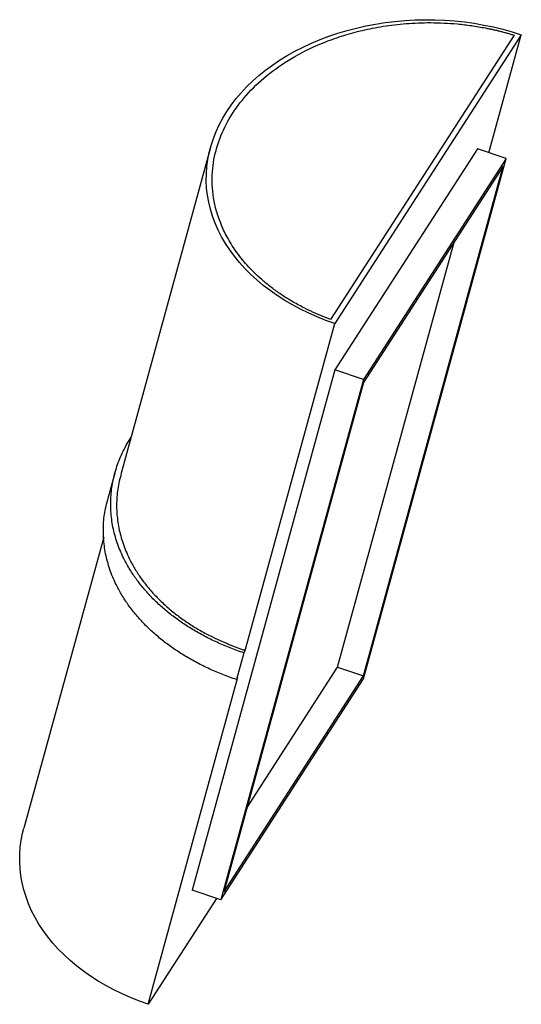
# Model space of a CAD drawing. Header units: millimetres. Extents: x -164 to 0, y -317 to 5.
import ezdxf

# ---------------------------------------------------------------- set-up
doc = ezdxf.new("R2010")
doc.units = ezdxf.units.MM

msp = doc.modelspace()

# ---------------------------------------------------------------- linework, layer by layer
at = {"color": 7, "linetype": 'Continuous', "lineweight": 25}
for p, q in [((0, 0), (-60.99, -94.51)), ((-10.58, -38.59), (0, 0)), ((-2.37, -0.13), (-62.38, -93.11)), ((-101.72, -36.93), (-131.04, -143.91)), ((-14.36, -37.32), (-61, -109.59)), ((-4.95, -40.48), (-14.36, -37.32)), ((-51.63, -210.76), (-4.95, -40.48)), ((-4.95, -40.48), (-51.59, -112.75)), ((-51.63, -209.76), (-5.9, -42.97)), ((-5.9, -42.97), (-51.59, -113.76)), ((-60.1, -206.91), (-21.98, -67.88)), ((-90.32, -201.48), (-60.99, -94.51)), ((-61, -109.59), (-107.68, -279.87)), ((-51.59, -112.75), (-61, -109.59)), ((-51.59, -112.75), (-98.27, -283.03)), ((-51.59, -113.76), (-97.31, -280.55)), ((-132.97, -143.37), (-135.36, -152.11)), ((-136.63, -164.31), (-162.76, -259.61)), ((-90.8, -202.22), (-93.19, -210.95)), ((-90.8, -202.22), (-90.32, -201.48)), ((-89.7, -252.78), (-60.1, -206.91)), ((-60.1, -206.91), (-51.63, -209.76)), ((-122.04, -317.19), (-92.71, -210.21)), ((-98.27, -283.03), (-51.63, -210.76)), ((-97.31, -280.55), (-51.63, -209.76)), ((-93.19, -210.95), (-92.71, -210.21)), ((-98.27, -283.03), (-107.68, -279.87)), ((-99.69, -282.56), (-122.04, -317.19))]:
    msp.add_line(p, q, dxfattribs=at)
at = {"color": 7, "linetype": 'Continuous', "lineweight": 25, "flags": 128}
for points in [[(-60.99, -94.51), (-63.92, -93.47), (-66.77, -92.33), (-69.56, -91.11), (-72.26, -89.79), (-74.88, -88.4), (-77.42, -86.91), (-79.85, -85.35), (-82.19, -83.71), (-84.43, -82), (-86.55, -80.22), (-88.56, -78.37), (-90.46, -76.46), (-92.23, -74.49), (-93.88, -72.47), (-95.41, -70.39), (-96.8, -68.27), (-98.06, -66.11), (-99.18, -63.9), (-100.16, -61.67), (-101.01, -59.4), (-101.71, -57.11), (-102.27, -54.8), (-102.68, -52.48), (-102.95, -50.15), (-103.07, -47.8), (-103.05, -45.46), (-102.88, -43.12), (-102.57, -40.8), (-102.11, -38.48), (-101.5, -36.18), (-100.75, -33.9), (-99.86, -31.65), (-98.83, -29.43), (-97.67, -27.25), (-96.37, -25.11), (-94.93, -23.01), (-93.37, -20.96), (-91.68, -18.97), (-89.86, -17.03), (-87.93, -15.15), (-85.88, -13.34), (-83.72, -11.59), (-81.45, -9.92), (-79.08, -8.32), (-76.61, -6.8), (-74.05, -5.36), (-71.4, -4.01), (-68.67, -2.74), (-65.86, -1.56), (-62.98, -0.48), (-60.04, 0.51), (-57.03, 1.41), (-53.97, 2.2), (-50.87, 2.9), (-47.72, 3.5), (-44.54, 3.99), (-41.33, 4.38), (-38.1, 4.67), (-34.86, 4.85), (-31.6, 4.93), (-28.34, 4.9), (-25.09, 4.77), (-21.85, 4.53), (-18.62, 4.19), (-15.42, 3.74), (-12.25, 3.19), (-9.12, 2.54), (-6.03, 1.79), (-2.99, 0.95), (0, 0)], [(-122.04, -317.19), (-124.96, -316.14), (-127.82, -315.01), (-130.6, -313.79), (-133.31, -312.47), (-135.93, -311.07), (-138.46, -309.59), (-140.9, -308.03), (-143.24, -306.39), (-145.47, -304.68), (-147.6, -302.9), (-149.61, -301.05), (-151.5, -299.14), (-153.28, -297.17), (-154.93, -295.14), (-156.45, -293.07), (-157.84, -290.95), (-159.1, -288.78), (-160.23, -286.58), (-161.21, -284.35), (-162.05, -282.08), (-162.76, -279.79), (-163.31, -277.48), (-163.73, -275.16), (-164, -272.82), (-164.12, -270.48), (-164.1, -268.14), (-163.93, -265.8), (-163.61, -263.47), (-163.15, -261.16), (-162.76, -259.61)]]:
    msp.add_lwpolyline(points, dxfattribs=at)
at = {"color": 7, "linetype": 'Continuous', "lineweight": 25}
for points, knots in [([(-62.38, -93.11), (-62.57, -93.05), (-62.93, -92.91), (-63.48, -92.71), (-64.03, -92.5), (-64.57, -92.29), (-65.11, -92.07), (-65.64, -91.85), (-66.18, -91.63), (-66.71, -91.4), (-67.24, -91.17), (-67.76, -90.94), (-68.29, -90.7), (-68.81, -90.46), (-69.32, -90.22), (-69.84, -89.98), (-70.35, -89.73), (-71.34, -89.23), (-72.79, -88.48), (-74.65, -87.44), (-76.46, -86.35), (-78.74, -84.89), (-81.41, -83), (-84.26, -80.72), (-86.86, -78.37), (-89.93, -75.26), (-93.13, -71.33), (-96.05, -66.74), (-98.26, -62.17), (-100.31, -56.22), (-101.43, -48.97), (-100.83, -40.75), (-98.55, -32.98), (-94.74, -25.68), (-89.45, -18.86), (-82.66, -12.59), (-74.33, -6.97), (-65.94, -2.92), (-58.3, -0.22), (-52.02, 1.5), (-45.25, 2.85), (-39.03, 3.6), (-33.76, 3.91), (-29.61, 3.99), (-25.36, 3.88), (-21.64, 3.62), (-18.62, 3.3), (-16.31, 3), (-14.02, 2.64), (-12.09, 2.29), (-10.54, 1.98), (-9.35, 1.73), (-8.17, 1.45), (-6.99, 1.17), (-5.83, 0.87), (-4.67, 0.55), (-3.52, 0.22), (-2.75, -0.01), (-2.37, -0.13)], [0, 0, 0, 0, 0.001943, 0.003887, 0.005832, 0.007779, 0.009728, 0.01168, 0.013635, 0.015594, 0.017557, 0.019525, 0.021498, 0.023476, 0.025461, 0.027453, 0.029451, 0.031458, 0.039158, 0.046967, 0.054909, 0.063007, 0.078386, 0.094375, 0.109814, 0.125847, 0.157076, 0.188452, 0.218966, 0.250939, 0.313184, 0.375743, 0.437804, 0.499707, 0.561887, 0.624401, 0.68656, 0.748873, 0.780949, 0.81156, 0.842884, 0.874278, 0.890187, 0.905514, 0.921557, 0.93699, 0.945051, 0.952958, 0.960735, 0.968404, 0.972427, 0.976421, 0.98039, 0.984338, 0.988269, 0.992187, 0.996096, 1, 1, 1, 1]), ([(-90.8, -202.22), (-92.29, -201.69), (-95.31, -200.63), (-99.62, -198.77), (-103.75, -196.74), (-107.67, -194.52), (-111.37, -192.14), (-114.82, -189.6), (-118.02, -186.91), (-120.96, -184.1), (-123.62, -181.16), (-126.01, -178.11), (-128.11, -174.97), (-130.24, -171.17), (-132.15, -166.72), (-133.6, -161.64), (-134.35, -156.49), (-134.4, -151.33), (-133.75, -146.19), (-132.39, -141.13), (-130.43, -136.24), (-128.58, -133.15), (-127.68, -131.63)], [0, 0, 0, 0, 0.029929, 0.060161, 0.090853, 0.122237, 0.154594, 0.188027, 0.222649, 0.258658, 0.296059, 0.334877, 0.375211, 0.416972, 0.48225, 0.550518, 0.621494, 0.694823, 0.7701, 0.846872, 0.924658, 1, 1, 1, 1]), ([(-130.96, -143.93), (-131.23, -144.86), (-131.97, -147.43), (-132.44, -151.78), (-132.42, -156.89), (-131.67, -161.98), (-130.24, -166.99), (-128.35, -171.38), (-126.26, -175.11), (-124.2, -178.19), (-121.87, -181.17), (-119.27, -184.04), (-116.41, -186.78), (-113.31, -189.38), (-109.97, -191.84), (-106.43, -194.14), (-103.85, -195.56), (-102.58, -196.25)], [0, 0, 0, 0, 0.060295, 0.165465, 0.26783, 0.366801, 0.461852, 0.552563, 0.610454, 0.666279, 0.719886, 0.771352, 0.820777, 0.868146, 0.91366, 0.957564, 1, 1, 1, 1]), ([(-93.19, -210.95), (-94.69, -210.43), (-97.7, -209.36), (-102.01, -207.51), (-106.15, -205.47), (-110.07, -203.26), (-113.76, -200.87), (-117.21, -198.33), (-120.41, -195.65), (-123.35, -192.83), (-126.02, -189.89), (-128.41, -186.84), (-130.51, -183.7), (-132.63, -179.9), (-134.55, -175.45), (-136, -170.37), (-136.75, -165.22), (-136.78, -160.06), (-136.3, -155.67), (-135.55, -153.07), (-135.28, -152.13)], [0, 0, 0, 0, 0.036798, 0.073969, 0.111712, 0.150297, 0.190083, 0.231195, 0.273763, 0.318039, 0.36403, 0.411757, 0.461351, 0.512703, 0.592968, 0.676909, 0.764181, 0.854345, 0.946905, 1, 1, 1, 1]), ([(-90.32, -201.48), (-90.51, -201.41), (-90.9, -201.28), (-91.49, -201.08), (-92.07, -200.87), (-92.65, -200.66), (-93.22, -200.45), (-93.8, -200.23), (-94.37, -200.01), (-94.94, -199.78), (-95.5, -199.55), (-96.07, -199.32), (-96.78, -199.02), (-97.65, -198.64), (-98.66, -198.19), (-99.66, -197.72), (-100.64, -197.24), (-101.62, -196.75), (-102.26, -196.42), (-102.58, -196.25)], [0, 0, 0, 0, 0.0447833, 0.0895678, 0.1343653, 0.1791877, 0.2240468, 0.2689544, 0.3139222, 0.3589619, 0.4040853, 0.4493038, 0.494629, 0.5779316, 0.6615133, 0.745443, 0.8297894, 0.9146196, 1, 1, 1, 1])]:
    msp.add_open_spline(points, degree=3, knots=knots, dxfattribs=at)

doc.saveas('drawing.dxf')
